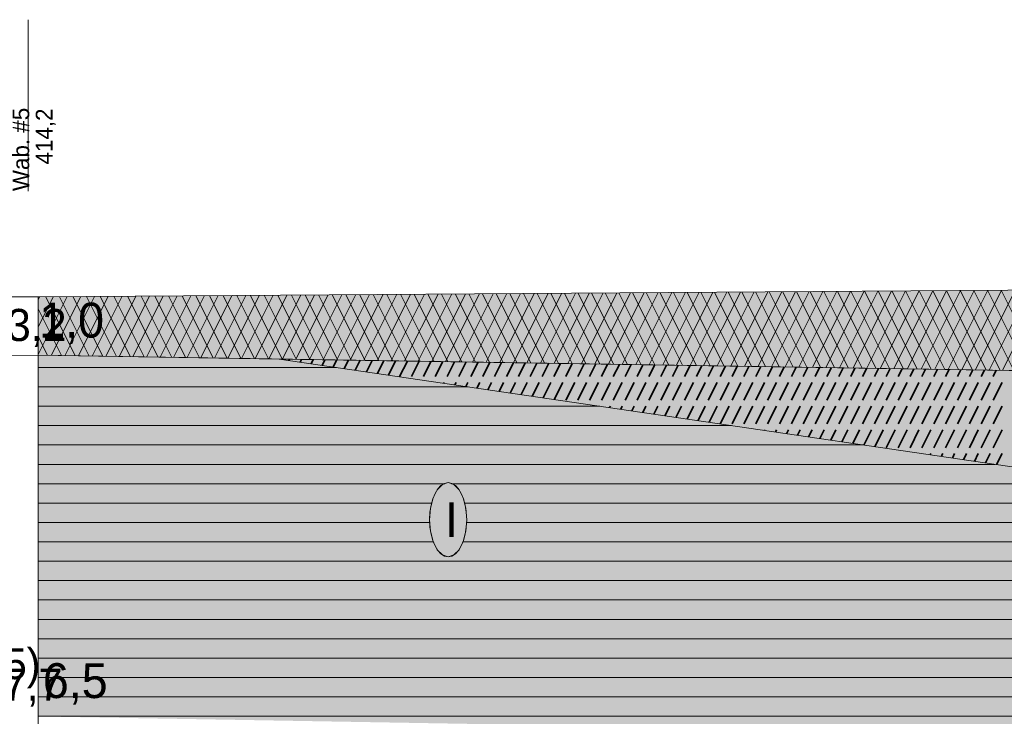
# Model space of a CAD drawing. Header units: millimetres. Extents: x -50987266 to 2610517, y -212233 to 51153522.
# Tile 128 of 174: x 985260 to 1000655, y -106260 to -95370. Entities that reach past the tile are written whole.
import ezdxf

# ---------------------------------------------------------------- set-up
doc = ezdxf.new("R2010")
doc.units = ezdxf.units.MM
doc.layers.add('PDF4_Geometry', color=7, linetype='Continuous', true_color=0x7f7f7f)
doc.layers.add('PDF4_Solid Fills', color=7, linetype='Continuous', true_color=0xffffff)
doc.layers.add('PDF4_Text', color=7, linetype='Continuous')
doc.layers.add('S - LINE', color=7, linetype='Continuous', lineweight=15)
doc.styles.add('PDF AcadMtavr', font='acadmtavr.ttf')

# ---------------------------------------------------------------- blocks, each defined once
blk = doc.blocks.new('A$C9e718da0')
at = {"layer": 'PDF4_Solid Fills', "transparency": 33554559}
blk.add_hatch(color=256, dxfattribs=at).paths.add_polyline_path([(14281, -6262), (14281, -616), (21818, -675), (56734, -3242), (56734, -6628)])
at = {"layer": 'PDF4_Geometry', "color": 7, "lineweight": 18}
for points in [[(13977, 4301), (13977, 4630)], [(13977, 3637), (13977, 4301)], [(13977, 3133), (13977, 3637)], [(13977, 2735), (13977, 3133)], [(13977, 2328), (13977, 2735)], [(13977, 1950), (13977, 2328)]]:
    blk.add_lwpolyline(points, dxfattribs=at)
at = {"layer": 'PDF4_Geometry', "color": 7, "lineweight": 13}
for points in [[(57743, -947), (57743, 444), (56734, 444), (14281, 298)], [(56734, 444), (14281, 298), (14281, -616)], [(17337, 309), (16396, -633)], [(17767, 310), (16821, -636)], [(18197, 312), (17246, -639)], [(17507, 309), (18465, -649)], [(18627, 313), (17671, -643)], [(17934, 311), (18897, -652)], [(19056, 315), (18096, -646)], [(18361, 312), (19329, -655)], [(19486, 316), (18521, -649)], [(18788, 314), (19760, -659)], [(19916, 317), (18946, -652)], [(19215, 315), (20192, -662)], [(20346, 319), (19371, -656)], [(19642, 317), (20624, -666)], [(20775, 320), (19796, -659)], [(20069, 318), (21055, -669)], [(21205, 322), (20221, -662)], [(20496, 319), (21487, -672)], [(21635, 323), (20646, -666)], [(20922, 321), (21919, -676)], [(22065, 325), (21071, -669)], [(21349, 322), (22350, -679)], [(22495, 326), (21496, -672)], [(21776, 324), (22782, -682)], [(21818, -675), (56734, -947), (56734, 444)], [(22924, 328), (21921, -676)], [(22203, 325), (23214, -686)], [(23354, 329), (22346, -679)], [(22630, 327), (23646, -689)], [(23784, 331), (22771, -682)], [(23056, 328), (24077, -692)], [(24214, 332), (23196, -686)], [(23483, 330), (24509, -696)], [(24644, 334), (23621, -689)], [(23910, 331), (24941, -699)], [(25073, 335), (24046, -692)], [(24337, 333), (25372, -702)], [(25503, 337), (24471, -695)], [(24764, 334), (25804, -706)], [(25933, 338), (24896, -699)], [(25191, 336), (26236, -709)], [(26363, 340), (25321, -702)], [(25618, 337), (26667, -713)], [(26792, 341), (25746, -705)], [(26044, 338), (27099, -716)], [(27222, 343), (26171, -709)], [(26471, 340), (27531, -719)], [(27652, 344), (26596, -712)], [(26898, 341), (27962, -723)], [(28082, 345), (27021, -715)], [(27325, 343), (28394, -726)], [(28512, 347), (27446, -719)], [(27752, 344), (28826, -729)], [(28941, 348), (27871, -722)], [(28179, 346), (29257, -733)], [(29371, 350), (28296, -725)], [(28606, 347), (29689, -736)], [(29801, 351), (28721, -729)], [(29032, 349), (30121, -739)], [(30231, 353), (29146, -732)], [(29459, 350), (30552, -743)], [(30661, 354), (29571, -735)], [(29886, 352), (30984, -746)], [(31090, 356), (29996, -738)], [(30313, 353), (31415, -750)], [(31520, 357), (30421, -742)], [(30740, 355), (31847, -753)], [(31950, 359), (30846, -745)], [(31167, 356), (32279, -756)], [(32380, 360), (31271, -748)], [(31593, 357), (32711, -760)], [(32810, 362), (31696, -752)], [(32020, 359), (33142, -763)], [(33239, 363), (32121, -755)], [(32447, 360), (33574, -766)], [(33669, 365), (32546, -758)], [(32874, 362), (34006, -770)], [(34099, 366), (32971, -762)], [(33301, 363), (34437, -773)], [(34529, 368), (33396, -765)], [(33728, 365), (34869, -776)], [(34958, 369), (33821, -768)], [(34154, 366), (35301, -780)], [(35388, 371), (34246, -772)], [(34581, 368), (35732, -783)], [(35818, 372), (34671, -775)], [(35008, 369), (36164, -786)], [(36248, 373), (35096, -778)], [(35435, 371), (36596, -790)], [(36677, 375), (35521, -782)], [(35862, 372), (37027, -793)], [(37107, 376), (35946, -785)], [(36289, 374), (37459, -797)], [(37537, 378), (36371, -788)], [(36716, 375), (37891, -800)], [(37967, 379), (36796, -792)], [(37143, 377), (38322, -803)], [(38397, 381), (37221, -795)], [(37569, 378), (38754, -807)], [(38826, 382), (37646, -798)], [(37996, 379), (39186, -810)], [(39256, 384), (38071, -801)], [(38423, 381), (39617, -813)], [(39686, 385), (38496, -805)], [(38850, 382), (40049, -817)], [(40116, 387), (38921, -808)], [(39277, 384), (40481, -820)], [(40546, 388), (39346, -811)], [(39703, 385), (40912, -824)], [(40975, 390), (39771, -815)], [(40130, 387), (41344, -827)], [(41405, 391), (40196, -818)], [(40557, 388), (41776, -830)], [(41835, 393), (40621, -821)], [(40984, 390), (42207, -834)], [(42264, 394), (41046, -825)], [(41411, 391), (42639, -837)], [(42694, 396), (41471, -828)], [(41838, 393), (43071, -840)], [(43124, 397), (41896, -831)], [(42265, 394), (43502, -844)], [(43554, 399), (42321, -835)], [(42691, 396), (43934, -847)], [(43984, 400), (42746, -838)], [(43118, 397), (44366, -850)], [(44413, 401), (43171, -841)], [(43545, 398), (44797, -854)], [(44843, 403), (43596, -844)], [(43972, 400), (45229, -857)], [(45273, 404), (44021, -848)], [(44399, 401), (45661, -861)], [(45703, 406), (44446, -851)], [(14281, 298), (13272, 298), (303, 298), (13272, 298)], [(15188, 301), (14281, -606)], [(14759, 300), (14281, -178)], [(14329, 298), (14281, 251)], [(14520, 299), (15444, -625)], [(15618, 303), (14696, -619)], [(14947, 300), (15875, -629)], [(16048, 304), (15121, -623)], [(15373, 302), (16307, -632)], [(16478, 306), (15546, -626)], [(15800, 303), (16739, -635)], [(16908, 307), (15971, -629)], [(16227, 305), (17170, -639)], [(16654, 306), (17602, -642)], [(17081, 308), (18034, -645)], [(14281, 109), (15012, -622)], [(14281, -319), (14580, -618)], [(13268, -617), (14990, -616)], [(14281, -6262), (14281, -616), (56734, -947)], [(14281, -616), (21818, -675), (56734, -3242)], [(21818, -675), (56734, -3242), (56734, -947)], [(27106, -2607), (26927, -2636)], [(27285, -2636), (27106, -2607)], [(26765, -2718), (26637, -2847)], [(26927, -2636), (26765, -2718)], [(27447, -2718), (27285, -2636)], [(27575, -2847), (27447, -2718)], [(26637, -2847), (26555, -3008)], [(27657, -3008), (27575, -2847)], [(26555, -3008), (26526, -3187)], [(27686, -3187), (27657, -3008)], [(26526, -3187), (26555, -3366)], [(27657, -3366), (27686, -3187)], [(26555, -3366), (26637, -3528)], [(27575, -3528), (27657, -3366)], [(26637, -3528), (26765, -3656)], [(27447, -3656), (27575, -3528)], [(26765, -3656), (26927, -3738)], [(27285, -3738), (27447, -3656)], [(26927, -3738), (27106, -3767)], [(27106, -3767), (27285, -3738)]]:
    blk.add_lwpolyline(points, dxfattribs=at)
at = {"layer": 'PDF4_Geometry', "lineweight": 15}
blk.add_lwpolyline([(14281, 298), (14281, -14921)], dxfattribs=at)
at = {"layer": 'PDF4_Geometry', "color": 1, "lineweight": 0}
for points in [[(14281, -616), (56734, -947)], [(56734, -3242), (21818, -675)]]:
    blk.add_lwpolyline(points, dxfattribs=at)
at = {"layer": 'PDF4_Geometry', "color": 14, "lineweight": 35, "true_color": 0xa80f02}
for points in [[(22148, -677), (22128, -698)], [(22516, -680), (22473, -723)], [(22884, -683), (22819, -748)], [(23253, -686), (23165, -774)], [(23621, -689), (23511, -799)], [(23989, -692), (23857, -825)], [(24358, -695), (24202, -850)], [(24726, -698), (24548, -875)], [(25094, -700), (24894, -901)], [(25463, -703), (25240, -926)], [(25831, -706), (25589, -948)], [(26199, -709), (25960, -948)], [(26568, -712), (26331, -948)], [(26936, -715), (26703, -948)], [(27304, -718), (27074, -948)], [(27673, -720), (27445, -948)], [(28041, -723), (27816, -948)], [(28409, -726), (28188, -948)], [(28778, -729), (28559, -948)], [(29146, -732), (28930, -948)], [(29514, -735), (29301, -948)], [(29883, -738), (29672, -948)], [(30251, -741), (30044, -948)], [(30619, -743), (30415, -948)], [(30988, -746), (30786, -948)], [(31356, -749), (31157, -948)], [(31724, -752), (31528, -948)], [(32093, -755), (31899, -948)], [(32461, -758), (32271, -948)], [(32829, -761), (32642, -948)], [(33198, -763), (33013, -948)], [(33566, -766), (33384, -948)], [(33934, -769), (33756, -948)], [(34303, -772), (34127, -948)], [(34671, -775), (34498, -948)], [(35039, -778), (34869, -948)], [(35408, -781), (35240, -948)], [(35776, -784), (35611, -948)], [(36144, -786), (35983, -948)], [(36513, -789), (36354, -948)], [(36881, -792), (36725, -948)], [(37249, -795), (37096, -948)], [(37617, -798), (37468, -948)], [(37986, -801), (37839, -948)], [(38354, -804), (38210, -948)], [(38723, -807), (38581, -948)], [(39091, -809), (38952, -948)], [(39459, -812), (39324, -948)], [(39828, -815), (39695, -948)], [(40196, -818), (40066, -948)], [(40564, -821), (40437, -948)], [(40933, -824), (40808, -948)], [(41301, -827), (41179, -948)], [(41669, -829), (41551, -948)], [(42037, -832), (41922, -948)], [(42406, -835), (42293, -948)], [(42774, -838), (42664, -948)], [(43143, -841), (43036, -948)], [(43511, -844), (43407, -948)], [(43879, -847), (43778, -948)], [(44247, -850), (44149, -948)], [(26981, -1041), (26969, -1054)], [(27352, -1041), (27314, -1079)], [(27724, -1041), (27660, -1104)], [(28095, -1041), (28006, -1130)], [(28466, -1041), (28352, -1155)], [(28837, -1041), (28697, -1181)], [(29208, -1041), (29043, -1206)], [(29580, -1041), (29389, -1231)], [(29951, -1041), (29735, -1257)], [(30322, -1041), (30080, -1282)], [(30693, -1041), (30426, -1308)], [(31064, -1041), (30786, -1319)], [(31435, -1041), (31157, -1319)], [(31807, -1041), (31528, -1319)], [(32178, -1041), (31899, -1319)], [(32549, -1041), (32271, -1319)], [(32920, -1041), (32642, -1319)], [(33292, -1041), (33013, -1319)], [(33663, -1041), (33384, -1319)], [(34034, -1041), (33756, -1319)], [(34405, -1041), (34127, -1319)], [(34776, -1041), (34498, -1319)], [(35148, -1041), (34869, -1319)], [(35519, -1041), (35240, -1319)], [(35890, -1041), (35611, -1319)], [(36261, -1041), (35983, -1319)], [(36632, -1041), (36354, -1319)], [(37004, -1041), (36725, -1319)], [(37375, -1041), (37096, -1319)], [(37746, -1041), (37468, -1319)], [(38117, -1041), (37839, -1319)], [(38488, -1041), (38210, -1319)], [(38860, -1041), (38581, -1319)], [(39231, -1041), (38952, -1319)], [(39602, -1041), (39324, -1319)], [(39973, -1041), (39695, -1319)], [(40344, -1041), (40066, -1319)], [(40715, -1041), (40437, -1319)], [(41087, -1041), (40808, -1319)], [(41458, -1041), (41179, -1319)], [(41829, -1041), (41551, -1319)], [(42200, -1041), (41922, -1319)], [(42572, -1041), (42293, -1319)], [(42943, -1041), (42664, -1319)], [(43314, -1041), (43036, -1319)], [(43685, -1041), (43407, -1319)], [(44056, -1041), (43778, -1319)], [(44427, -1041), (44149, -1319)], [(32178, -1412), (32155, -1435)], [(32549, -1412), (32501, -1460)], [(32920, -1412), (32847, -1486)], [(33292, -1412), (33192, -1511)], [(33663, -1412), (33538, -1537)], [(34034, -1412), (33884, -1562)], [(34405, -1412), (34230, -1587)], [(34776, -1412), (34576, -1613)], [(35148, -1412), (34921, -1638)], [(35519, -1412), (35267, -1664)], [(35890, -1412), (35613, -1689)], [(36261, -1412), (35983, -1690)], [(36632, -1412), (36354, -1690)], [(37004, -1412), (36725, -1690)], [(37375, -1412), (37096, -1690)], [(37746, -1412), (37468, -1690)], [(38117, -1412), (37839, -1690)], [(38488, -1412), (38210, -1690)], [(38860, -1412), (38581, -1690)], [(39231, -1412), (38952, -1690)], [(39602, -1412), (39324, -1690)], [(39973, -1412), (39695, -1690)], [(40344, -1412), (40066, -1690)], [(40715, -1412), (40437, -1690)], [(41087, -1412), (40808, -1690)], [(41458, -1412), (41179, -1690)], [(41829, -1412), (41551, -1690)], [(42200, -1412), (41922, -1690)], [(42572, -1412), (42293, -1690)], [(42943, -1412), (42664, -1690)], [(43314, -1412), (43036, -1690)], [(43685, -1412), (43407, -1690)], [(44056, -1412), (43778, -1690)], [(44427, -1412), (44149, -1690)], [(37004, -1783), (36996, -1791)], [(37375, -1783), (37342, -1816)], [(37746, -1783), (37687, -1842)], [(38117, -1783), (38033, -1867)], [(38488, -1783), (38379, -1892)], [(38860, -1783), (38725, -1918)], [(39231, -1783), (39071, -1943)], [(39602, -1783), (39416, -1969)], [(39973, -1783), (39762, -1994)], [(40344, -1783), (40108, -2019)], [(40715, -1783), (40454, -2045)], [(41087, -1783), (40808, -2061)], [(41458, -1783), (41179, -2061)], [(41829, -1783), (41551, -2061)], [(42200, -1783), (41922, -2061)], [(42572, -1783), (42293, -2061)], [(42943, -1783), (42664, -2061)], [(43314, -1783), (43036, -2061)], [(43685, -1783), (43407, -2061)], [(44056, -1783), (43778, -2061)], [(44427, -1783), (44149, -2061)], [(42200, -2154), (42183, -2172)], [(42572, -2154), (42528, -2198)], [(42943, -2154), (42874, -2223)], [(43314, -2154), (43220, -2248)], [(43685, -2154), (43566, -2274)], [(44056, -2154), (43911, -2299)], [(44427, -2154), (44257, -2325)]]:
    blk.add_lwpolyline(points, dxfattribs=at)
at = {"layer": 'PDF4_Geometry', "color": 30, "lineweight": 18, "true_color": 0xff6600}
for points in [[(23613, -807), (14281, -807)], [(27732, -1110), (14281, -1110)], [(31851, -1413), (14281, -1413)], [(35970, -1715), (14281, -1715)], [(40089, -2018), (14281, -2018)], [(44208, -2321), (14281, -2321)], [(27001, -2624), (14281, -2624)], [(48328, -2624), (27211, -2624)], [(26596, -2927), (14281, -2927)], [(52447, -2927), (27616, -2927)], [(26533, -3230), (14281, -3230)], [(56566, -3230), (27679, -3230)], [(26642, -3533), (14281, -3533)], [(56734, -3533), (27570, -3533)], [(56734, -3835), (14281, -3835)], [(56734, -4138), (14281, -4138)], [(56734, -4441), (14281, -4441)], [(56734, -4744), (14281, -4744)], [(56734, -5047), (14281, -5047)], [(56734, -5350), (14281, -5350)], [(56734, -5653), (14281, -5653)], [(56734, -5955), (14281, -5955)], [(56734, -6258), (14281, -6258)]]:
    blk.add_lwpolyline(points, dxfattribs=at)
at = {"layer": 'PDF4_Geometry', "color": 1, "lineweight": 0}
blk.add_circle((27106, -3187), 580, dxfattribs=at)
at = {"layer": 'PDF4_Geometry', "color": 7, "lineweight": 13}
blk.add_circle((27106, -3187), 580, dxfattribs=at)
at = {"layer": 'PDF4_Solid Fills', "lineweight": 13, "transparency": 33554559}
for points in [[(14281, -616), (14281, 298), (56734, -947), (56734, 444)], [(21818, -675), (56734, -947), (56734, -3242)]]:
    blk.add_solid(points, dxfattribs=at)
at = {"layer": 'PDF4_Solid Fills', "lineweight": 35, "transparency": 33554559}
for points in [[(14318, -567), (14318, 237), (15166, -567), (15166, 237)], [(14431, -6204), (14431, -5399), (15320, -6204), (15320, -5399)]]:
    blk.add_solid(points, dxfattribs=at)
at = {"layer": 'PDF4_Text', "char_height": 523.4, "attachment_point": 4, "rotation": 90, "style": 'PDF AcadMtavr'}
for s, insert in [('Wab. #5', (13748, 1950)), ('414,2', (14520, 2366))]:
    blk.add_mtext(s, dxfattribs=dict(at, insert=insert))
at = {"layer": 'PDF4_Text', "attachment_point": 4, "style": 'PDF AcadMtavr'}
for s, insert, char_height in [('1,0', (14318, -117), 545.1), ('413,2', (11816, -189), 501.6), ('407,7', (11686, -5811), 501.6), ('6,5', (14431, -5753), 545.1)]:
    blk.add_mtext(s, dxfattribs=dict(at, insert=insert, char_height=char_height))
at = {"layer": 'PDF4_Text', "color": 1, "insert": (27009, -3186), "char_height": 545, "attachment_point": 4, "style": 'PDF AcadMtavr'}
blk.add_mtext('I', dxfattribs=at)
at = {"layer": 'PDF4_Text', "color": 5, "insert": (8507, -5511), "char_height": 479.7, "attachment_point": 4, "style": 'PDF AcadMtavr'}
blk.add_mtext('6,7(407,5)', dxfattribs=at)

msp = doc.modelspace()

# ---------------------------------------------------------------- block references
at = {"layer": 'S - LINE', "xscale": 0.5}
msp.add_blockref('A$C9e718da0', (978406.3, -100000), dxfattribs=at)

doc.saveas('drawing.dxf')
